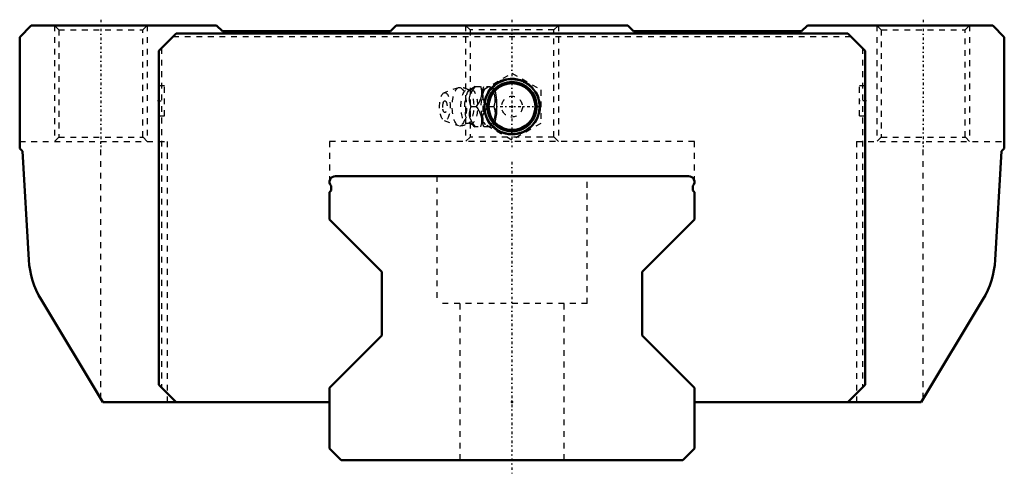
# Model space of a CAD drawing. Header units: millimetres. Extents: x -85 to 85, y -2 to 76.
import ezdxf

# ---------------------------------------------------------------- set-up
doc = ezdxf.new("R2010")
doc.units = ezdxf.units.MM
doc.linetypes.add('Center', pattern=[1.5, 0.45, -0.5, 0.05, -0.5])
doc.linetypes.add('Dashed', pattern=[2, 1, -1])
for name, color, linetype, lineweight in [('2d ConnectionPoints', 7, 'Continuous', 50), ('AM_0', 7, 'Continuous', 50), ('AM_5', 3, 'Continuous', 25), ('AM_7', 7, 'Center', 25), ('AM_9', 6, 'Dashed', 25)]:
    doc.layers.add(name, color=color, linetype=linetype, lineweight=lineweight)

# ---------------------------------------------------------------- blocks, each defined once
blk = doc.blocks.new('1_B_PT1_8_SRN_grease_nipple_joint_0_in_iy136hk2e6uq0bgdmauy3ya1g________2')
at = {"layer": 'AM_5', "linetype": 'Dashed'}
blk.add_arc((0, 61), 4.28, 75, 15, dxfattribs=at)
at = {"layer": 'AM_7'}
blk.add_line((-5.12, 61), (5.12, 61), dxfattribs=at)
at = {"layer": 'AM_9'}
for p, q in [((-5, 63.89), (0, 66.77)), ((0, 66.77), (5, 63.89)), ((-9.25, 64.27), (-11.71, 63.4)), ((-6.42, 64.5), (-3.85, 64.5)), ((-5, 58.11), (-5, 63.89)), ((-3.56, 64.15), (-3.85, 64.5)), ((5, 63.89), (5, 58.11)), ((-7.13, 61), (-6.14, 61)), ((-4.1, 61), (-3.12, 61)), ((-11.71, 58.6), (-9.25, 57.73)), ((0, 55.23), (-5, 58.11)), ((-3.85, 57.5), (-3.56, 57.85)), ((5, 58.11), (0, 55.23)), ((-3.85, 57.5), (-6.42, 57.5))]:
    blk.add_line(p, q, dxfattribs=at)
for points in [[(-7.26, 63.88), (-7.29, 63.87), (-7.36, 63.86), (-7.45, 63.87), (-7.48, 63.88)], [(-6.37, 64.5), (-6.77, 63.95), (-7.11, 63.37), (-7.28, 62.96), (-7.37, 62.54), (-7.37, 62.04), (-7.29, 61.55), (-7.13, 61)], [(-6.41, 64.51), (-6.45, 64.47), (-6.68, 64.27), (-6.99, 64.05), (-7.27, 63.88)], [(-6.14, 61), (-5.66, 61.73), (-5.47, 62.13), (-5.32, 62.53), (-5.21, 63.09), (-5.21, 63.66), (-5.28, 64.09), (-5.39, 64.5)], [(-4.1, 61), (-4.5, 61.55), (-4.84, 62.13), (-5.01, 62.54), (-5.1, 62.96), (-5.1, 63.46), (-5.02, 63.95), (-4.86, 64.5)], [(-3.87, 64.5), (-3.39, 63.77), (-3.2, 63.37), (-3.05, 62.97), (-2.94, 62.41), (-2.94, 61.84), (-3, 61.41), (-3.12, 61)], [(-3.56, 57.84), (-3.51, 57.82), (-3.38, 57.81), (-3.25, 57.86), (-3.13, 57.96), (-3.02, 58.12), (-2.84, 58.56), (-2.71, 59.16), (-2.64, 59.73), (-2.6, 60.32), (-2.59, 61.23), (-2.63, 62.14), (-2.67, 62.57), (-2.73, 62.99), (-2.82, 63.38), (-2.93, 63.71), (-3.05, 63.93), (-3.19, 64.09), (-3.43, 64.19), (-3.56, 64.16)], [(-7.13, 61), (-7.29, 60.45), (-7.38, 59.87), (-7.37, 59.46), (-7.28, 59.04), (-7.06, 58.54), (-6.77, 58.05), (-6.37, 57.5)], [(-5.39, 57.5), (-5.22, 58.23), (-5.2, 58.63), (-5.22, 59.03), (-5.36, 59.59), (-5.6, 60.16), (-5.85, 60.59), (-6.14, 61)], [(-4.86, 57.5), (-5.02, 58.05), (-5.11, 58.63), (-5.1, 59.04), (-5.01, 59.46), (-4.8, 59.96), (-4.5, 60.45), (-4.1, 61)], [(-3.12, 61), (-2.95, 60.27), (-2.93, 59.87), (-2.95, 59.47), (-3.09, 58.91), (-3.33, 58.34), (-3.58, 57.91), (-3.87, 57.5)], [(-7.48, 58.12), (-7.48, 58.12), (-7.43, 58.14), (-7.35, 58.14), (-7.28, 58.13), (-7.26, 58.12)], [(-7.27, 58.12), (-7.22, 58.1), (-6.9, 57.89), (-6.63, 57.69), (-6.42, 57.5), (-6.41, 57.5)]]:
    blk.add_lwpolyline(points, dxfattribs=at)
for radius in [4.88, 4.86, 4.8, 4.67, 4.06, 1.8]:
    blk.add_circle((0, 61), radius, dxfattribs=at)
for centre, radius, start, end in [((-9.09, 61), 3.3, 60.8606, 90), ((-10.18, 61), 1.82, 153.7155, 206.2845), ((-9.09, 61), 3.3, 270, 299.1394)]:
    blk.add_arc(centre, radius, start, end, dxfattribs=at)
for centre, major_axis in [((-11.59, 61), (0, 2.42)), ((-9.09, 61), (0, 3.3)), ((-7.71, 61), (0, 2.94)), ((-7.04, 61), (0, 2.94)), ((-11.59, 61), (0, 1.01))]:
    blk.add_ellipse(centre, major_axis=major_axis, ratio=0.374607, dxfattribs=at)
for major_axis, start_param, end_param in [((0, 3.44), 0.434797, 2.707526), ((0, 3.44), 5.871519, 6.288916), ((0, -3.44), 0.411667, 2.729926), ((0, 3.44), 3.136114, 3.553259)]:
    blk.add_ellipse((-4.08, 61), major_axis=major_axis, ratio=0.374607, start_param=start_param, end_param=end_param, dxfattribs=at)
blk = doc.blocks.new('2_SRN65LCSSB_PT1_81_Slide35_65_0_in_iy136hk2e6uq0bgdmauy3ya1g________2')
at = {"layer": 'AM_0'}
for p, q in [((-83, 75), (-85, 73)), ((-51, 75), (-83, 75)), ((-50, 74), (-51, 75)), ((-20, 75), (-21, 74)), ((20, 75), (-20, 75)), ((21, 74), (20, 75)), ((51, 75), (50, 74)), ((83, 75), (51, 75)), ((85, 73), (83, 75)), ((-58, 73.6), (-61, 70.6)), ((58, 73.6), (-58, 73.6)), ((-21, 74), (-50, 74)), ((50, 74), (21, 74)), ((61, 70.6), (58, 73.6)), ((-85, 73), (-85, 53.8)), ((85, 53.8), (85, 73)), ((-61, 70.6), (-61, 13)), ((61, 13), (61, 70.6)), ((-85, 53.8), (-84.5, 53.3)), ((-84.5, 53.3), (-83.43, 34.57)), ((83.43, 34.57), (84.5, 53.3)), ((84.5, 53.3), (85, 53.8)), ((-81.3, 27.69), (-70.64, 10)), ((70.64, 10), (81.3, 27.69)), ((-61, 13), (-58, 10)), ((58, 10), (61, 13)), ((-70.64, 10), (-31.5, 10)), ((31.5, 10), (70.64, 10))]:
    blk.add_line(p, q, dxfattribs=at)
for radius in [4.76, 4.27, 4.03]:
    blk.add_circle((0, 61), radius, dxfattribs=at)
for centre, start, end in [((-68.45, 35.43), 183.2717, 211.0775), ((68.45, 35.43), 328.9225, 356.7283)]:
    blk.add_arc(centre, 15, start, end, dxfattribs=at)
at = {"layer": 'AM_5', "linetype": 'Dashed'}
for p, q in [((-79, 75), (-79, 55)), ((-63, 75), (-63, 55)), ((-8, 75), (-8, 55)), ((8, 75), (8, 55)), ((63, 75), (63, 55)), ((79, 75), (79, 55))]:
    blk.add_line(p, q, dxfattribs=at)
at = {"layer": 'AM_5'}
blk.add_arc((0, 61), 4.86, 75, 15, dxfattribs=at)
at = {"layer": 'AM_7'}
for p, q in [((-71, 76), (-71, 54)), ((0, 76), (0, 54)), ((71, 76), (71, 54)), ((-61.05, 62), (-59.95, 62)), ((61.05, 62), (59.95, 62))]:
    blk.add_line(p, q, dxfattribs=at)
at = {"layer": 'AM_9'}
for p, q in [((-79, 75), (-78.25, 74.25)), ((-63.75, 74.25), (-63, 75)), ((-8, 75), (-7.25, 74.25)), ((7.25, 74.25), (8, 75)), ((63, 75), (63.75, 74.25)), ((78.25, 74.25), (79, 75)), ((-78.25, 74.25), (-78.25, 55.75)), ((-78.25, 74.25), (-63.75, 74.25)), ((-63.75, 55.75), (-63.75, 74.25)), ((-7.25, 74.25), (-7.25, 55.75)), ((7.25, 74.25), (-7.25, 74.25)), ((7.25, 55.75), (7.25, 74.25)), ((63.75, 74.25), (63.75, 55.75)), ((63.75, 74.25), (78.25, 74.25)), ((78.25, 55.75), (78.25, 74.25)), ((-58.5, 73.1), (58.5, 73.1)), ((-60.5, 71.1), (-60.5, 12.5)), ((60.5, 71.1), (60.5, 12.5)), ((-60, 64.6), (-61, 64.6)), ((-60, 59.4), (-60, 64.6)), ((60, 59.4), (60, 64.6)), ((61, 64.6), (60, 64.6)), ((-61, 59.4), (-60, 59.4)), ((60, 59.4), (61, 59.4)), ((-85, 55), (-59.5, 55)), ((-78.25, 55.75), (-79, 55)), ((-78.25, 55.75), (-63.75, 55.75)), ((-71, 10.6), (-71, 55)), ((-63, 55), (-63.75, 55.75)), ((-59.5, 10), (-59.5, 55)), ((31.5, 55), (-31.5, 55)), ((-31.5, 55), (-31.5, 48)), ((-7.25, 55.75), (-8, 55)), ((7.25, 55.75), (-7.25, 55.75)), ((8, 55), (7.25, 55.75)), ((31.5, 48), (31.5, 55)), ((59.5, 55), (59.5, 10)), ((59.5, 55), (85, 55)), ((63.75, 55.75), (63, 55)), ((63.75, 55.75), (78.25, 55.75)), ((71, 10.6), (71, 55)), ((79, 55), (78.25, 55.75))]:
    blk.add_line(p, q, dxfattribs=at)
blk = doc.blocks.new('3_SRN65LC127035_Track_0_in_iy136hk2e6uq0bgdmauy3ya1g________2')
at = {"layer": 'AM_0'}
for p, q in [((30.5, 49), (-30.5, 49)), ((-31.25, 46.51), (-31.5, 46.26)), ((-31.5, 46.26), (-31.5, 41.5)), ((-31.25, 47.34), (-31.25, 46.51)), ((31.25, 46.51), (31.25, 47.34)), ((31.5, 46.26), (31.25, 46.51)), ((31.5, 41.5), (31.5, 46.26)), ((-31.5, 41.5), (-22.5, 32.5)), ((22.5, 32.5), (31.5, 41.5)), ((-22.5, 32.5), (-22.5, 21.5)), ((22.5, 21.5), (22.5, 32.5)), ((-22.5, 21.5), (-31.5, 12.5)), ((31.5, 12.5), (22.5, 21.5)), ((-31.5, 12.5), (-31.5, 2)), ((31.5, 2), (31.5, 12.5)), ((-31.5, 2), (-29.5, 0)), ((29.5, 0), (31.5, 2)), ((-29.5, 0), (29.5, 0))]:
    blk.add_line(p, q, dxfattribs=at)
for centre, start, end in [((-30.5, 48), 90, 221.4096), ((30.5, 48), 318.5904, 90)]:
    blk.add_arc(centre, 1, start, end, dxfattribs=at)
at = {"layer": 'AM_7'}
blk.add_line((0, 51.45), (0, -2.45), dxfattribs=at)
at = {"layer": 'AM_9'}
for p, q in [((-13, 49), (-13, 27)), ((13, 27), (13, 49)), ((13, 27), (-13, 27)), ((-9, 27), (-9, 0)), ((9, 0), (9, 27))]:
    blk.add_line(p, q, dxfattribs=at)

msp = doc.modelspace()

# ---------------------------------------------------------------- linework, layer by layer
at = {"layer": '2d ConnectionPoints'}
for p in [(-61, 62), (-61, 62), (61, 62), (61, 62), (0, 61), (0, 61), (0, 10), (0, 10), (0, 0), (0, 0)]:
    msp.add_point(p, dxfattribs=at)

# ---------------------------------------------------------------- block references
for name in ['2_SRN65LCSSB_PT1_81_Slide35_65_0_in_iy136hk2e6uq0bgdmauy3ya1g________2', '1_B_PT1_8_SRN_grease_nipple_joint_0_in_iy136hk2e6uq0bgdmauy3ya1g________2', '3_SRN65LC127035_Track_0_in_iy136hk2e6uq0bgdmauy3ya1g________2']:
    msp.add_blockref(name, (0, 0))

doc.saveas('drawing.dxf')
